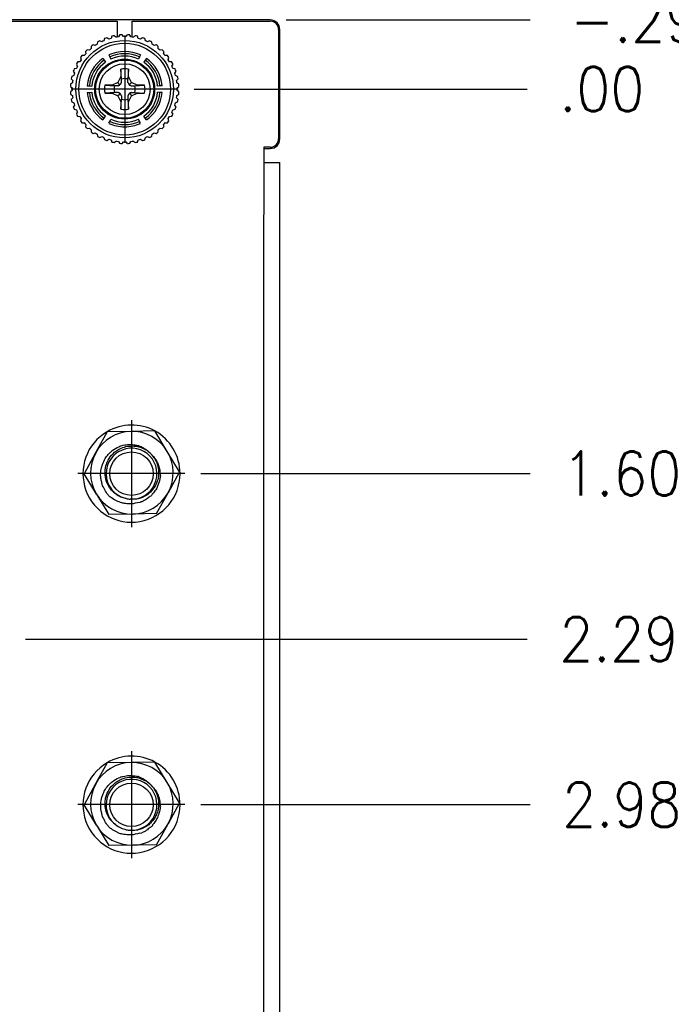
# Model space of a CAD drawing. Header units: millimetres. Extents: x 618 to 1482, y 17 to 575.
# Tile 9 of 90: x 743 to 795, y 373 to 451. Entities that reach past the tile are written whole.
import ezdxf

# ---------------------------------------------------------------- set-up
doc = ezdxf.new("R2010")
doc.units = ezdxf.units.MM
doc.linetypes.add('DOT_CENTER', pattern=[14, 12, -1, 0, -1])
doc.layers.add('1', color=7, linetype='Continuous')
doc.styles.add('CONVERTER_11', font='txt.shx', dxfattribs={"width": 0.9})
doc.dimstyles.new('ME10_DIM_24', dxfattribs={"dimtxt": 4.666667, "dimasz": 0.18, "dimexe": 2.706667, "dimexo": 1.693333, "dimgap": 3.386667, "dimtad": 1, "dimlfac": 0.03937, "dimzin": 4, "dimdsep": 46, "dimtxsty": 'CONVERTER_11', "dimsah": 1, "dimcen": 0.09, "dimclrd": 140, "dimclre": 140, "dimclrt": 4, "dimadec": 0, "dimazin": 0, "dimtfac": 1, "dimtdec": 4, "dimtix": 1, "dimtofl": 0, "dimtmove": 0, "dimatfit": 0, "dimfxl": 1, "dimtolj": 1, "dimtzin": 0, "dimarcsym": 0})
doc.dimstyles.new('ME10_DIM_28', dxfattribs={"dimtxt": 4.666667, "dimasz": 0.18, "dimexe": 2.706667, "dimexo": 1.693333, "dimgap": 3.386667, "dimtad": 1, "dimlfac": 0.03937, "dimzin": 4, "dimdsep": 46, "dimtxsty": 'CONVERTER_11', "dimsah": 1, "dimcen": 0.09, "dimclrd": 140, "dimclre": 140, "dimclrt": 4, "dimadec": 0, "dimazin": 0, "dimtfac": 1, "dimtdec": 4, "dimtix": 1, "dimtofl": 0, "dimtmove": 0, "dimatfit": 0, "dimfxl": 1, "dimtolj": 1, "dimtzin": 0, "dimarcsym": 0})
doc.dimstyles.new('ME10_DIM_29', dxfattribs={"dimtxt": 4.666667, "dimasz": 0.18, "dimexe": 2.706667, "dimexo": 1.693333, "dimgap": 3.386667, "dimtad": 1, "dimlfac": 0.03937, "dimzin": 4, "dimdsep": 46, "dimtxsty": 'CONVERTER_11', "dimsah": 1, "dimcen": 0.09, "dimclrd": 140, "dimclre": 140, "dimclrt": 4, "dimadec": 0, "dimazin": 0, "dimtfac": 1, "dimtdec": 4, "dimtix": 1, "dimtofl": 0, "dimtmove": 0, "dimatfit": 0, "dimfxl": 1, "dimtolj": 1, "dimtzin": 0, "dimarcsym": 0})
doc.dimstyles.new('ME10_DIM_37', dxfattribs={"dimtxt": 4.666667, "dimasz": 0.18, "dimexe": 2.706667, "dimexo": 1.693333, "dimgap": 3.386667, "dimtad": 1, "dimlfac": 0.03937, "dimzin": 4, "dimdsep": 46, "dimtxsty": 'CONVERTER_11', "dimsah": 1, "dimcen": 0.09, "dimclrd": 140, "dimclre": 140, "dimclrt": 4, "dimadec": 0, "dimazin": 0, "dimtfac": 1, "dimtdec": 4, "dimtix": 1, "dimtofl": 0, "dimtmove": 0, "dimatfit": 0, "dimfxl": 1, "dimtolj": 1, "dimtzin": 0, "dimarcsym": 0})
doc.dimstyles.new('ME10_DIM_38', dxfattribs={"dimtxt": 4.666667, "dimasz": 0.18, "dimexe": 2.706667, "dimexo": 1.693333, "dimgap": 3.386667, "dimtad": 1, "dimlfac": 0.03937, "dimzin": 4, "dimdsep": 46, "dimtxsty": 'CONVERTER_11', "dimsah": 1, "dimcen": 0.09, "dimclrd": 140, "dimclre": 140, "dimclrt": 4, "dimadec": 0, "dimazin": 0, "dimtfac": 1, "dimtdec": 4, "dimtix": 1, "dimtofl": 0, "dimtmove": 0, "dimatfit": 0, "dimfxl": 1, "dimtolj": 1, "dimtzin": 0, "dimarcsym": 0})

# ---------------------------------------------------------------- blocks, each defined once
blk = doc.blocks.new('p3__63', base_point=(997.79, 549.22))
at = {"color": 7, "linetype": 'Continuous'}
for p, q in [((1000.21, 557.98), (999, 555.75)), ((1002.74, 558.01), (1000.21, 557.98)), ((1005.27, 558.06), (1002.74, 558.01)), ((1006.57, 555.9), (1005.27, 558.06)), ((1007.87, 553.74), (1006.57, 555.9)), ((999, 555.75), (997.79, 553.54)), ((1007.87, 553.74), (1006.66, 551.53)), ((999.09, 551.38), (997.79, 553.54)), ((999.09, 551.38), (1000.4, 549.22)), ((1005.44, 549.32), (1006.66, 551.53)), ((1002.92, 549.27), (1000.4, 549.22)), ((1005.44, 549.32), (1002.92, 549.27))]:
    blk.add_line(p, q, dxfattribs=at)
for centre, radius, start, end in [((1002.83, 553.64), 4.37, 91.136, 151.136), ((1002.83, 553.64), 4.37, 31.136, 91.136), ((1002.83, 553.64), 4.37, 331.136, 31.136), ((1002.83, 553.64), 4.37, 151.136, 211.136), ((1002.83, 553.64), 4.37, 211.136, 271.136), ((1002.79, 553.54), 2.69, 258.0879, 267.117), ((1002.83, 553.64), 4.37, 271.136, 331.136)]:
    blk.add_arc(centre, radius, start, end, dxfattribs=at)
for points, knots in [([(999.52, 553.29), (999.53, 553.54), (999.55, 553.95), (999.72, 554.58), (999.97, 555.11), (1000.28, 555.53), (1000.52, 555.77), (1000.66, 555.9), (1000.73, 555.95), (1000.76, 555.98)], [0, 0, 0, 0, 0.738238, 1.244442, 1.932975, 2.470654, 2.820947, 2.944095, 3.064311, 3.064311, 3.064311, 3.064311]), ([(1002.23, 550.91), (1001.98, 550.97), (1001.57, 551.07), (1001.01, 551.44), (1000.57, 551.88), (1000.25, 552.43), (1000.02, 553.07), (999.97, 553.72), (1000.09, 554.47), (1000.39, 555.17), (1000.89, 555.74), (1001.45, 556.13), (1002.04, 556.39), (1002.6, 556.47), (1003.11, 556.47), (1003.62, 556.4), (1003.99, 556.22), (1004.2, 556.12)], [0, 0, 0, 0, 0.777312, 1.24139, 1.99462, 2.636026, 3.139589, 4.025596, 4.542657, 5.399246, 6.274483, 6.778604, 7.457451, 8.1712, 8.465301, 8.987338, 9.687706, 9.687706, 9.687706, 9.687706]), ([(1000.76, 555.98), (1000.98, 556.13), (1001.34, 556.37), (1001.96, 556.57), (1002.49, 556.65), (1002.96, 556.61), (1003.24, 556.58), (1003.37, 556.53), (1003.41, 556.51), (1003.43, 556.5)], [0, 0, 0, 0, 0.809087, 1.292423, 1.924931, 2.409369, 2.705629, 2.765772, 2.825916, 2.825916, 2.825916, 2.825916]), ([(1003.52, 556.52), (1003.61, 556.48), (1003.83, 556.39), (1004.2, 556.2), (1004.55, 555.94), (1004.76, 555.72), (1004.83, 555.64)], [0, 0, 0, 0, 0.312368, 0.698454, 1.255718, 1.600142, 1.600142, 1.600142, 1.600142]), ([(1004.83, 555.64), (1004.74, 555.72), (1004.6, 555.86), (1004.41, 555.99), (1004.29, 556.07), (1004.23, 556.1), (1004.2, 556.12)], [0, 0, 0, 0, 0.3693726, 0.5974413, 0.7001581, 0.799798, 0.799798, 0.799798, 0.799798]), ([(1005.3, 555.03), (1005.36, 554.91), (1005.48, 554.67), (1005.62, 554.2), (1005.69, 553.59), (1005.6, 552.95), (1005.35, 552.29), (1004.99, 551.76), (1004.43, 551.26), (1003.86, 550.97), (1003.21, 550.81), (1002.84, 550.84), (1002.65, 550.85)], [0, 0, 0, 0, 0.381224, 0.815271, 1.481726, 2.209474, 2.720368, 3.593511, 4.091406, 4.960172, 5.492272, 6.062986, 6.062986, 6.062986, 6.062986]), ([(1005.3, 555.03), (1005.23, 555.13), (1005.11, 555.34), (1004.95, 555.51), (1004.88, 555.59)], [0, 0, 0, 0, 0.3743172, 0.7036325, 0.7036325, 0.7036325, 0.7036325]), ([(1004.88, 555.59), (1004.96, 555.51), (1005.17, 555.3), (1005.43, 554.94), (1005.63, 554.5), (1005.75, 554.11), (1005.81, 553.75), (1005.81, 553.53), (1005.82, 553.43)], [0, 0, 0, 0, 0.34354, 0.895865, 1.317797, 1.784951, 2.105484, 2.427454, 2.427454, 2.427454, 2.427454]), ([(999.64, 552.66), (999.62, 552.72), (999.59, 552.84), (999.56, 553.01), (999.55, 553.16), (999.53, 553.25), (999.52, 553.29)], [0, 0, 0, 0, 0.1973631, 0.3680023, 0.5101732, 0.6429628, 0.6429628, 0.6429628, 0.6429628]), ([(1005.85, 553.34), (1005.83, 553.23), (1005.79, 553.01), (1005.75, 552.79), (1005.73, 552.68)], [0, 0, 0, 0, 0.3311153, 0.6707771, 0.6707771, 0.6707771, 0.6707771]), ([(999.76, 552.18), (999.74, 552.26), (999.69, 552.42), (999.65, 552.58), (999.64, 552.66)], [0, 0, 0, 0, 0.2504644, 0.4911829, 0.4911829, 0.4911829, 0.4911829]), ([(1000.37, 551.23), (1000.29, 551.33), (1000.07, 551.6), (999.91, 551.92), (999.82, 552.11)], [0, 0, 0, 0, 0.386284, 1.039522, 1.039522, 1.039522, 1.039522]), ([(1005.67, 552.61), (1005.59, 552.34), (1005.44, 551.9), (1005.13, 551.56), (1005.01, 551.42)], [0, 0, 0, 0, 0.829307, 1.378452, 1.378452, 1.378452, 1.378452]), ([(1003.67, 550.51), (1003.35, 550.44), (1002.85, 550.31), (1002.2, 550.36), (1001.69, 550.47), (1001.18, 550.66), (1000.72, 550.93), (1000.46, 551.15), (1000.37, 551.23)], [0, 0, 0, 0, 0.971697, 1.537565, 1.940346, 2.526493, 3.153426, 3.537288, 3.537288, 3.537288, 3.537288]), ([(1005.01, 551.42), (1005, 551.41), (1005, 551.39), (1004.97, 551.26), (1004.69, 551.11), (1004.37, 550.8), (1004.06, 550.65), (1003.89, 550.56)], [0, 0, 0, 0, 0.029265, 0.058529, 0.400856, 0.867843, 1.4334, 1.4334, 1.4334, 1.4334]), ([(1003.89, 550.56), (1003.85, 550.56), (1003.77, 550.55), (1003.7, 550.52), (1003.67, 550.51)], [0, 0, 0, 0, 0.1210742, 0.2232745, 0.2232745, 0.2232745, 0.2232745])]:
    blk.add_open_spline(points, degree=3, knots=knots, dxfattribs=at)
for points in [[(1003.43, 556.5), (1003.44, 556.51), (1003.47, 556.51), (1003.5, 556.52), (1003.52, 556.52)], [(1004.83, 555.64), (1004.84, 555.63), (1004.86, 555.62), (1004.87, 555.6), (1004.88, 555.59)], [(1005.82, 553.43), (1005.82, 553.41), (1005.83, 553.38), (1005.84, 553.36), (1005.85, 553.34)], [(999.82, 552.11), (999.81, 552.12), (999.79, 552.15), (999.77, 552.17), (999.76, 552.18)], [(1005.73, 552.68), (1005.72, 552.67), (1005.7, 552.65), (1005.68, 552.62), (1005.67, 552.61)]]:
    blk.add_open_spline(points, degree=3, dxfattribs=at)
blk = doc.blocks.new('p7__65', base_point=(997.79, 514.22))
at = {"color": 7, "linetype": 'Continuous'}
for p, q in [((1000.21, 522.98), (999, 520.75)), ((1002.74, 523.01), (1000.21, 522.98)), ((1005.27, 523.06), (1002.74, 523.01)), ((1006.57, 520.9), (1005.27, 523.06)), ((999, 520.75), (997.79, 518.54)), ((1007.87, 518.74), (1006.57, 520.9)), ((999.09, 516.38), (997.79, 518.54)), ((1007.87, 518.74), (1006.66, 516.53)), ((999.09, 516.38), (1000.4, 514.22)), ((1005.44, 514.32), (1006.66, 516.53)), ((1003.67, 515.55), (1003.89, 515.56)), ((1002.92, 514.27), (1000.4, 514.22)), ((1005.44, 514.32), (1002.92, 514.27))]:
    blk.add_line(p, q, dxfattribs=at)
for centre, radius, start, end in [((1002.83, 518.64), 4.37, 91.136, 151.136), ((1002.83, 518.64), 4.37, 31.136, 91.136), ((1002.83, 518.64), 4.37, 151.136, 211.136), ((1002.83, 518.64), 4.37, 331.136, 31.136), ((1002.83, 518.64), 4.37, 211.136, 271.136), ((1002.79, 518.54), 2.69, 231.8314, 258.0879), ((1002.83, 518.64), 4.37, 271.136, 331.136), ((1002.79, 518.54), 2.69, 258.0879, 267.117)]:
    blk.add_arc(centre, radius, start, end, dxfattribs=at)
for points, knots in [([(1001.13, 516.42), (1000.93, 516.58), (1000.57, 516.88), (1000.21, 517.5), (1000.01, 518.16), (999.98, 518.8), (1000.09, 519.47), (1000.39, 520.17), (1000.89, 520.74), (1001.42, 521.11), (1002, 521.38), (1002.74, 521.51), (1003.53, 521.43), (1003.99, 521.21), (1004.2, 521.12)], [0, 0, 0, 0, 0.749895, 1.389613, 2.134101, 2.779887, 3.296947, 4.153536, 5.028774, 5.532895, 6.102025, 6.925136, 7.745118, 8.436041, 8.436041, 8.436041, 8.436041]), ([(1000.76, 520.98), (1000.98, 521.13), (1001.34, 521.37), (1001.96, 521.57), (1002.49, 521.65), (1002.96, 521.61), (1003.24, 521.58), (1003.37, 521.53), (1003.41, 521.51), (1003.43, 521.5)], [0, 0, 0, 0, 0.810686, 1.292366, 1.924875, 2.409312, 2.705573, 2.765716, 2.82586, 2.82586, 2.82586, 2.82586]), ([(1003.52, 521.52), (1003.61, 521.48), (1003.83, 521.39), (1004.2, 521.2), (1004.54, 520.94), (1004.75, 520.72), (1004.83, 520.64)], [0, 0, 0, 0, 0.312368, 0.698454, 1.241486, 1.599741, 1.599741, 1.599741, 1.599741]), ([(999.64, 517.66), (999.62, 517.72), (999.59, 517.84), (999.53, 518.22), (999.52, 518.78), (999.66, 519.4), (999.87, 519.91), (1000.14, 520.36), (1000.43, 520.7), (1000.66, 520.9), (1000.73, 520.95), (1000.76, 520.98)], [0, 0, 0, 0, 0.203087, 0.367978, 1.144152, 1.883607, 2.248699, 2.785565, 3.460139, 3.586073, 3.703504, 3.703504, 3.703504, 3.703504]), ([(1004.88, 520.59), (1005.03, 520.41), (1005.35, 520.02), (1005.63, 519.26), (1005.69, 518.52), (1005.58, 517.89), (1005.35, 517.29), (1004.99, 516.76), (1004.43, 516.26), (1003.83, 515.96), (1003.18, 515.8), (1002.81, 515.83), (1002.65, 515.85)], [0, 0, 0, 0, 0.709803, 1.515422, 2.368111, 2.90912, 3.420014, 4.293157, 4.791052, 5.659817, 6.285955, 6.763417, 6.763417, 6.763417, 6.763417]), ([(1004.41, 520.99), (1004.37, 521.01), (1004.3, 521.06), (1004.23, 521.1), (1004.2, 521.12)], [0, 0, 0, 0, 0.1445733, 0.2501844, 0.2501844, 0.2501844, 0.2501844]), ([(1004.83, 520.64), (1004.77, 520.7), (1004.64, 520.83), (1004.49, 520.93), (1004.41, 520.99)], [0, 0, 0, 0, 0.270954, 0.5496873, 0.5496873, 0.5496873, 0.5496873]), ([(1004.88, 520.59), (1004.96, 520.51), (1005.17, 520.3), (1005.44, 519.91), (1005.64, 519.47), (1005.76, 519.08), (1005.81, 518.74), (1005.81, 518.53), (1005.82, 518.43)], [0, 0, 0, 0, 0.34354, 0.895865, 1.409068, 1.784893, 2.122774, 2.427394, 2.427394, 2.427394, 2.427394]), ([(999.76, 517.18), (999.73, 517.27), (999.69, 517.42), (999.65, 517.58), (999.64, 517.66)], [0, 0, 0, 0, 0.2591461, 0.4912061, 0.4912061, 0.4912061, 0.4912061]), ([(1005.67, 517.61), (1005.62, 517.43), (1005.49, 516.98), (1005.18, 516.63), (1005.01, 516.42)], [0, 0, 0, 0, 0.56635, 1.378171, 1.378171, 1.378171, 1.378171]), ([(1005.85, 518.34), (1005.83, 518.21), (1005.79, 517.99), (1005.75, 517.77), (1005.73, 517.68)], [0, 0, 0, 0, 0.3924427, 0.6707855, 0.6707855, 0.6707855, 0.6707855]), ([(1000.37, 516.23), (1000.29, 516.33), (1000.07, 516.6), (999.91, 516.92), (999.82, 517.11)], [0, 0, 0, 0, 0.386284, 1.039522, 1.039522, 1.039522, 1.039522]), ([(1005.01, 516.42), (1005, 516.41), (1005, 516.39), (1004.98, 516.26), (1004.69, 516.11), (1004.37, 515.8), (1004.06, 515.65), (1003.89, 515.56)], [0, 0, 0, 0, 0.027234, 0.054468, 0.400169, 0.868386, 1.434112, 1.434112, 1.434112, 1.434112]), ([(1001.43, 515.54), (1001.4, 515.56), (1001.33, 515.62), (1001.05, 515.73), (1000.72, 515.93), (1000.46, 516.15), (1000.37, 516.23)], [0, 0, 0, 0, 0.130841, 0.26448, 0.891414, 1.275275, 1.275275, 1.275275, 1.275275]), ([(1003.67, 515.55), (1003.35, 515.46), (1002.85, 515.32), (1002.23, 515.36), (1001.81, 515.44), (1001.57, 515.5), (1001.43, 515.54)], [0, 0, 0, 0, 0.976882, 1.54239, 1.846799, 2.275287, 2.275287, 2.275287, 2.275287])]:
    blk.add_open_spline(points, degree=3, knots=knots, dxfattribs=at)
for points in [[(1003.52, 521.52), (1003.5, 521.52), (1003.47, 521.51), (1003.44, 521.51), (1003.43, 521.5)], [(1004.83, 520.64), (1004.84, 520.63), (1004.86, 520.62), (1004.87, 520.6), (1004.88, 520.59)], [(1005.85, 518.34), (1005.84, 518.36), (1005.83, 518.38), (1005.82, 518.41), (1005.82, 518.43)], [(1005.67, 517.61), (1005.68, 517.62), (1005.7, 517.65), (1005.72, 517.67), (1005.73, 517.68)], [(999.76, 517.18), (999.77, 517.17), (999.79, 517.15), (999.81, 517.12), (999.82, 517.11)]]:
    blk.add_open_spline(points, degree=3, dxfattribs=at)
blk = doc.blocks.new('FACEPLATE_BEE7S_C-B7-721M_REV_0_PRT__70', base_point=(956.91, 250.58))
at = {"color": 7, "linetype": 'Continuous'}
for p, q in [((1017.47, 601.5), (989, 601.5)), ((989, 601.38), (1001.28, 601.38)), ((1001.28, 601.38), (1001.28, 599.7)), ((1002.86, 599.7), (1002.86, 601.38)), ((1002.86, 601.38), (1017.47, 601.38)), ((1018.34, 600.5), (1018.34, 588.92)), ((1018.47, 588.92), (1018.47, 600.5)), ((1017.47, 588.04), (1016.77, 588.04)), ((1016.77, 588.04), (1016.77, 587.91)), ((1016.77, 587.91), (1017.47, 587.91)), ((1016.77, 587.91), (1016.77, 586.42)), ((1016.77, 586.42), (1016.75, 575.42)), ((1016.77, 586.42), (1018.47, 586.42)), ((1018.47, 265.66), (1018.47, 586.42)), ((1016.75, 575.42), (1016.75, 276.66)), ((1003.67, 515.55), (1003.89, 515.56))]:
    blk.add_line(p, q, dxfattribs=at)
for centre in [(1002.79, 553.54), (1002.79, 518.54)]:
    blk.add_circle(centre, 2.3, dxfattribs=at)
for centre, radius, start, end in [((1017.47, 600.5), 1, 0, 90), ((1017.47, 600.5), 0.873, 0, 90), ((1017.47, 588.92), 0.873, 270, 360), ((1017.47, 588.92), 1, 270, 0), ((1002.79, 553.54), 5.13, 120.1784, 0), ((1002.81, 553.54), 5.14, 61.4443, 120.3641), ((1002.78, 553.56), 5.14, 359.8228, 61.082), ((1002.79, 553.54), 2.69, 267.117, 180), ((1002.79, 553.54), 2.69, 180, 258.0879), ((1002.79, 553.54), 2.69, 258.0879, 267.117), ((1002.81, 518.54), 5.14, 61.4443, 120.3641), ((1002.79, 518.54), 5.13, 120.1784, 0), ((1002.78, 518.56), 5.14, 359.8228, 61.082), ((1002.79, 518.54), 2.69, 267.117, 180), ((1002.79, 518.54), 2.69, 180, 231.8314), ((1002.79, 518.54), 2.69, 231.8314, 258.0879), ((1002.79, 518.54), 2.69, 258.0879, 267.117)]:
    blk.add_arc(centre, radius, start, end, dxfattribs=at)
for points in [[(1003.43, 556.5), (1003.44, 556.51), (1003.47, 556.51), (1003.5, 556.52), (1003.52, 556.52)], [(1005.82, 553.43), (1005.82, 553.41), (1005.83, 553.38), (1005.84, 553.36), (1005.85, 553.34)], [(999.82, 552.11), (999.81, 552.12), (999.79, 552.15), (999.77, 552.17), (999.76, 552.18)], [(1005.73, 552.68), (1005.72, 552.67), (1005.7, 552.65), (1005.68, 552.62), (1005.67, 552.61)], [(1003.52, 521.52), (1003.5, 521.52), (1003.47, 521.51), (1003.44, 521.51), (1003.43, 521.5)], [(1005.85, 518.34), (1005.84, 518.36), (1005.83, 518.38), (1005.82, 518.41), (1005.82, 518.43)], [(1005.67, 517.61), (1005.68, 517.62), (1005.7, 517.65), (1005.72, 517.67), (1005.73, 517.68)], [(999.76, 517.18), (999.77, 517.17), (999.79, 517.15), (999.81, 517.12), (999.82, 517.11)]]:
    blk.add_open_spline(points, degree=3, dxfattribs=at)
blk.add_open_spline([(1003.89, 550.56), (1003.85, 550.56), (1003.77, 550.55), (1003.7, 550.52), (1003.67, 550.51)], degree=3, knots=[0, 0, 0, 0, 0.1210742, 0.2232745, 0.2232745, 0.2232745, 0.2232745], dxfattribs=at)
at = {"layer": '1', "color": 30, "linetype": 'DOT_CENTER'}
for p, q in [((1002.78, 559.21), (1002.78, 547.9)), ((1008.43, 553.56), (997.13, 553.56)), ((1002.78, 524.21), (1002.78, 512.9)), ((1008.43, 518.56), (997.13, 518.56))]:
    blk.add_line(p, q, dxfattribs=at)
blk = doc.blocks.new('SOUTHCO_47-99-944-1F1_body__71', base_point=(996.33, 588.45))
at = {"color": 7, "linetype": 'Continuous'}
for p, q in [((999.94, 599.53), (999.88, 599.3)), ((1000.38, 599.49), (1000.18, 599.62)), ((1000.72, 599.78), (1000.63, 599.56)), ((1001.15, 599.68), (1000.97, 599.83)), ((1001.53, 599.91), (1001.4, 599.71)), ((1001.94, 599.75), (1001.79, 599.93)), ((1002.35, 599.93), (1002.2, 599.75)), ((1002.73, 599.71), (1002.61, 599.91)), ((1003.16, 599.83), (1002.99, 599.68)), ((1003.51, 599.56), (1003.42, 599.78)), ((1003.96, 599.62), (1003.76, 599.49)), ((1004.26, 599.3), (1004.2, 599.53)), ((998.52, 598.71), (998.52, 598.48)), ((998.96, 598.8), (998.73, 598.87)), ((999.2, 599.17), (999.17, 598.94)), ((999.64, 599.2), (999.43, 599.3)), ((1004.71, 599.3), (1004.5, 599.2)), ((1004.97, 598.94), (1004.94, 599.17)), ((1005.41, 598.87), (1005.18, 598.8)), ((1005.61, 598.48), (1005.62, 598.71)), ((997.39, 597.53), (997.46, 597.3)), ((997.78, 597.74), (997.55, 597.74)), ((997.91, 598.16), (997.95, 597.93)), ((998.33, 598.31), (998.1, 598.35)), ((1000.4, 597.8), (1000.5, 597.6)), ((1000.5, 597.6), (1000.6, 597.37)), ((1003.64, 597.6), (1003.53, 597.37)), ((1003.73, 597.8), (1003.64, 597.6)), ((1006.04, 598.35), (1005.81, 598.31)), ((1006.19, 597.93), (1006.23, 598.16)), ((1006.59, 597.74), (1006.36, 597.74)), ((1006.68, 597.3), (1006.75, 597.53)), ((996.96, 596.83), (997.06, 596.62)), ((997.32, 597.09), (997.09, 597.06)), ((999.77, 597.44), (999.91, 597.25)), ((999.91, 597.25), (1000.05, 597.05)), ((1004.23, 597.25), (1004.09, 597.05)), ((1004.36, 597.44), (1004.23, 597.25)), ((1007.05, 597.06), (1006.82, 597.09)), ((1007.07, 596.62), (1007.18, 596.83)), ((996.7, 595.63), (996.48, 595.54)), ((996.64, 596.08), (996.77, 595.88)), ((996.96, 596.38), (996.73, 596.32)), ((1001.65, 595.52), (1001.36, 594.9)), ((1001.66, 596.3), (1001.65, 595.52)), ((1001.72, 595.26), (1001.65, 595.52)), ((1001.72, 595.26), (1001.66, 596.3)), ((1002.48, 596.3), (1002.42, 595.25)), ((1002.42, 595.25), (1002.49, 595.52)), ((1002.49, 595.52), (1002.48, 596.3)), ((1002.78, 594.9), (1002.49, 595.52)), ((1007.41, 596.32), (1007.18, 596.38)), ((1007.37, 595.88), (1007.5, 596.08)), ((1007.66, 595.54), (1007.44, 595.63)), ((996.33, 594.47), (996.51, 594.32)), ((996.55, 594.85), (996.34, 594.73)), ((996.42, 595.29), (996.58, 595.11)), ((998.11, 594.55), (998.34, 594.53)), ((998.34, 594.53), (998.58, 594.51)), ((1000.74, 594.61), (999.96, 594.6)), ((999.96, 594.6), (1001, 594.54)), ((1001.36, 594.9), (1000.74, 594.61)), ((1001, 594.54), (1000.74, 594.61)), ((1001.36, 594.54), (1001, 594.54)), ((1001.57, 594.63), (1001.36, 594.9)), ((1002.07, 595.31), (1001.72, 595.26)), ((1001.72, 594.9), (1001.72, 595.26)), ((1002.42, 594.9), (1002.42, 595.25)), ((1002.53, 594.65), (1002.78, 594.9)), ((1003.4, 594.61), (1002.78, 594.9)), ((1002.78, 594.54), (1003.14, 594.54)), ((1003.14, 594.54), (1003.4, 594.61)), ((1003.14, 594.54), (1004.18, 594.6)), ((1004.18, 594.6), (1003.4, 594.61)), ((1005.8, 594.53), (1005.55, 594.51)), ((1006.03, 594.55), (1005.8, 594.53)), ((1007.56, 595.11), (1007.71, 595.29)), ((1007.79, 594.73), (1007.59, 594.85)), ((1007.63, 594.32), (1007.81, 594.47)), ((996.51, 594.06), (996.33, 593.91)), ((996.34, 593.65), (996.55, 593.53)), ((998.11, 593.83), (998.34, 593.85)), ((998.34, 593.85), (998.58, 593.87)), ((1001, 593.84), (999.96, 593.78)), ((999.96, 593.78), (1000.74, 593.77)), ((1001, 593.84), (1000.74, 593.77)), ((1000.74, 593.77), (1001.36, 593.48)), ((1001.36, 593.84), (1001, 593.84)), ((1001.63, 593.69), (1001.36, 593.48)), ((1001.36, 593.48), (1001.65, 592.86)), ((1001.72, 593.48), (1001.72, 593.13)), ((1002.42, 593.48), (1002.42, 593.13)), ((1002.49, 592.86), (1002.78, 593.48)), ((1002.57, 593.75), (1002.78, 593.48)), ((1002.78, 593.84), (1003.13, 593.84)), ((1002.78, 593.48), (1003.4, 593.77)), ((1003.13, 593.84), (1004.18, 593.78)), ((1003.13, 593.84), (1003.4, 593.77)), ((1003.4, 593.77), (1004.18, 593.78)), ((1005.8, 593.85), (1005.55, 593.87)), ((1006.03, 593.83), (1005.8, 593.85)), ((1007.59, 593.53), (1007.79, 593.65)), ((1007.81, 593.91), (1007.63, 594.06)), ((996.58, 593.27), (996.42, 593.09)), ((996.48, 592.84), (996.7, 592.75)), ((996.77, 592.5), (996.64, 592.3)), ((1001.72, 593.13), (1001.65, 592.86)), ((1001.65, 592.86), (1001.66, 592.08)), ((1001.66, 592.08), (1001.72, 593.13)), ((1001.72, 593.13), (1002.07, 593.07)), ((1002.07, 593.07), (1002.42, 593.13)), ((1002.42, 593.13), (1002.48, 592.08)), ((1002.42, 593.13), (1002.49, 592.86)), ((1002.48, 592.08), (1002.49, 592.86)), ((1007.5, 592.3), (1007.37, 592.5)), ((1007.44, 592.75), (1007.66, 592.84)), ((1007.71, 593.09), (1007.56, 593.27)), ((996.73, 592.06), (996.96, 592)), ((997.06, 591.76), (996.96, 591.55)), ((997.09, 591.32), (997.32, 591.29)), ((999.91, 591.13), (1000.05, 591.33)), ((1004.23, 591.13), (1004.09, 591.33)), ((1006.82, 591.29), (1007.05, 591.32)), ((1007.18, 591.55), (1007.07, 591.76)), ((1007.18, 592), (1007.41, 592.06)), ((997.46, 591.08), (997.39, 590.85)), ((997.55, 590.64), (997.78, 590.64)), ((997.95, 590.45), (997.91, 590.22)), ((999.77, 590.94), (999.91, 591.13)), ((1000.4, 590.58), (1000.5, 590.78)), ((1000.5, 590.78), (1000.6, 591.01)), ((1003.64, 590.78), (1003.53, 591.01)), ((1003.73, 590.58), (1003.64, 590.78)), ((1004.36, 590.94), (1004.23, 591.13)), ((1006.23, 590.22), (1006.19, 590.45)), ((1006.36, 590.64), (1006.59, 590.64)), ((1006.75, 590.85), (1006.68, 591.08)), ((998.1, 590.03), (998.33, 590.07)), ((998.52, 589.9), (998.52, 589.67)), ((998.73, 589.51), (998.96, 589.58)), ((999.17, 589.44), (999.2, 589.21)), ((999.43, 589.08), (999.64, 589.18)), ((1004.5, 589.18), (1004.71, 589.08)), ((1004.94, 589.21), (1004.97, 589.44)), ((1005.18, 589.58), (1005.41, 589.51)), ((1005.62, 589.67), (1005.61, 589.9)), ((1005.81, 590.07), (1006.04, 590.03)), ((999.88, 589.08), (999.94, 588.85)), ((1000.18, 588.76), (1000.38, 588.89)), ((1000.63, 588.82), (1000.72, 588.6)), ((1000.97, 588.55), (1001.15, 588.7)), ((1001.4, 588.67), (1001.53, 588.47)), ((1001.79, 588.45), (1001.94, 588.63)), ((1002.2, 588.63), (1002.35, 588.45)), ((1002.61, 588.47), (1002.73, 588.67)), ((1002.99, 588.7), (1003.16, 588.55)), ((1003.42, 588.6), (1003.51, 588.82)), ((1003.76, 588.89), (1003.96, 588.76)), ((1004.2, 588.85), (1004.26, 589.08))]:
    blk.add_line(p, q, dxfattribs=at)
at = {"color": 124, "linetype": 'Continuous'}
for radius in [5.15, 2.69]:
    blk.add_circle((1002.07, 594.19), radius, dxfattribs=at)
at = {"color": 7, "linetype": 'Continuous'}
for radius in [4.85, 3.17, 3.08]:
    blk.add_circle((1002.07, 594.19), radius, dxfattribs=at)
for centre, radius, start, end in [((1002.07, 594.19), 5.75, 109.1613, 111.7478), ((1002.07, 594.19), 5.56, 105.0467, 107.6806), ((1002.07, 594.19), 5.75, 100.9795, 103.5659), ((1002.07, 594.19), 5.56, 96.8649, 99.4987), ((1002.07, 594.19), 5.75, 92.7977, 95.3841), ((1002.07, 594.19), 5.56, 88.6831, 91.3169), ((1002.07, 594.19), 5.75, 84.6159, 87.2023), ((1002.07, 594.19), 5.56, 80.5013, 83.1351), ((1002.07, 594.19), 5.75, 76.4341, 79.0205), ((1002.07, 594.19), 5.56, 72.3194, 74.9533), ((1002.07, 594.19), 5.75, 68.2522, 70.8387), ((1002.07, 594.19), 5.75, 125.525, 128.1114), ((1002.07, 594.19), 5.56, 121.4103, 124.0442), ((1002.07, 594.19), 5.75, 117.3431, 119.9296), ((1002.07, 594.19), 5.56, 113.2285, 115.8624), ((1002.07, 594.19), 5.56, 64.1376, 66.7715), ((1002.07, 594.19), 5.75, 60.0704, 62.6569), ((1002.07, 594.19), 5.56, 55.9558, 58.5897), ((1002.07, 594.19), 5.75, 51.8886, 54.475), ((1002.07, 594.19), 5.75, 141.8886, 144.475), ((1002.07, 594.19), 5.56, 137.774, 140.4078), ((1002.07, 594.19), 5.75, 133.7068, 136.2932), ((1002.07, 594.19), 5.56, 129.5922, 132.226), ((1002.07, 594.19), 3.98, 65.25, 114.75), ((1002.07, 594.19), 3.75, 65.25, 114.75), ((1002.07, 594.19), 3.5, 65.25, 114.75), ((1002.07, 594.19), 5.56, 47.774, 50.4078), ((1002.07, 594.19), 5.75, 43.7068, 46.2932), ((1002.07, 594.19), 5.56, 39.5922, 42.226), ((1002.07, 594.19), 5.75, 35.525, 38.1114), ((1002.07, 594.19), 5.75, 150.0704, 152.6569), ((1002.07, 594.19), 5.56, 154.1376, 156.7715), ((1002.07, 594.19), 5.56, 145.9558, 148.5897), ((1002.07, 594.19), 3.98, 125.25, 174.75), ((1002.07, 594.19), 3.75, 125.25, 174.75), ((1002.07, 594.19), 3.5, 125.25, 174.75), ((1002.07, 594.19), 3.5, 5.25, 54.75), ((1002.07, 594.19), 3.75, 5.25, 54.75), ((1002.07, 594.19), 3.98, 5.25, 54.75), ((1002.07, 594.19), 5.56, 31.4103, 34.0442), ((1002.07, 594.19), 5.75, 27.3431, 29.9296), ((1002.07, 594.19), 5.56, 23.2285, 25.8624), ((1002.07, 594.19), 5.75, 166.4341, 169.0205), ((1002.07, 594.19), 5.75, 158.2522, 160.8387), ((1002.07, 594.19), 5.56, 162.3194, 164.9533), ((1002.07, 594.19), 2.15, 79.0889, 100.9111), ((1002.07, 594.19), 5.56, 15.0467, 17.6806), ((1002.07, 594.19), 5.75, 19.1613, 21.7478), ((1002.07, 594.19), 5.75, 10.9795, 13.5659), ((1002.07, 594.19), 5.75, 174.6159, 177.2023), ((1002.07, 594.19), 5.56, 170.5013, 173.1351), ((1002.07, 594.19), 2.15, 169.0889, 190.9111), ((1002.07, 594.18), 1.12, 161.4817, 197.8465), ((1002.06, 594.19), 1.12, 71.5015, 89.7433), ((1002.07, 594.2), 1.12, 341.4892, 17.8504), ((1002.07, 594.19), 2.15, 349.0889, 10.9111), ((1002.07, 594.19), 5.56, 6.8649, 9.4987), ((1002.07, 594.19), 5.75, 2.7977, 5.3841), ((1002.07, 594.19), 5.75, 182.7977, 185.3841), ((1002.07, 594.19), 5.56, 178.6831, 181.3169), ((1002.07, 594.19), 5.56, 186.8649, 189.4987), ((1002.07, 594.19), 3.98, 185.25, 234.75), ((1002.07, 594.19), 3.75, 185.25, 234.75), ((1002.07, 594.19), 3.5, 185.25, 234.75), ((1002.07, 594.19), 3.5, 305.25, 354.75), ((1002.07, 594.19), 3.75, 305.25, 354.75), ((1002.07, 594.19), 3.98, 305.25, 354.75), ((1002.07, 594.19), 5.56, 350.5013, 353.1351), ((1002.07, 594.19), 5.56, 358.6831, 1.3169), ((1002.07, 594.19), 5.75, 354.6159, 357.2023), ((1002.07, 594.19), 5.75, 190.9795, 193.5659), ((1002.07, 594.19), 5.75, 199.1613, 201.7478), ((1002.07, 594.19), 5.56, 195.0467, 197.6806), ((1002.07, 594.19), 5.56, 342.3194, 344.9533), ((1002.07, 594.19), 5.75, 338.2522, 340.8387), ((1002.07, 594.19), 5.75, 346.4341, 349.0205), ((1002.07, 594.19), 5.56, 203.2285, 205.8624), ((1002.07, 594.19), 5.75, 207.3431, 209.9296), ((1002.07, 594.19), 5.56, 211.4103, 214.0442), ((1002.07, 594.19), 2.15, 259.1076, 280.9296), ((1002.07, 594.19), 5.56, 325.9558, 328.5897), ((1002.07, 594.19), 5.75, 330.0704, 332.6569), ((1002.07, 594.19), 5.56, 334.1376, 336.7715), ((1002.07, 594.19), 5.75, 215.525, 218.1114), ((1002.07, 594.19), 5.56, 219.5922, 222.226), ((1002.07, 594.19), 5.75, 223.7068, 226.2932), ((1002.07, 594.19), 3.98, 245.25, 270), ((1002.07, 594.19), 3.75, 245.25, 294.75), ((1002.07, 594.19), 3.5, 245.25, 294.75), ((1002.07, 594.19), 3.98, 270, 294.75), ((1002.07, 594.19), 5.75, 313.7068, 316.2932), ((1002.07, 594.19), 5.56, 317.774, 320.4078), ((1002.07, 594.19), 5.75, 321.8886, 324.475), ((1002.07, 594.19), 5.56, 227.774, 230.4078), ((1002.07, 594.19), 5.75, 231.8886, 234.475), ((1002.07, 594.19), 5.56, 235.9558, 238.5897), ((1002.07, 594.19), 5.75, 240.0704, 242.6569), ((1002.07, 594.19), 5.56, 244.1376, 246.7715), ((1002.07, 594.19), 5.56, 293.2285, 295.8624), ((1002.07, 594.19), 5.75, 297.3431, 299.9296), ((1002.07, 594.19), 5.56, 301.4103, 304.0442), ((1002.07, 594.19), 5.75, 305.525, 308.1114), ((1002.07, 594.19), 5.56, 309.5922, 312.226), ((1002.07, 594.19), 5.75, 248.2522, 250.8387), ((1002.07, 594.19), 5.56, 252.3194, 254.9533), ((1002.07, 594.19), 5.75, 256.4341, 259.0205), ((1002.07, 594.19), 5.56, 260.5013, 263.1351), ((1002.07, 594.19), 5.75, 264.6159, 267.2023), ((1002.07, 594.19), 5.56, 268.6831, 271.3169), ((1002.07, 594.19), 5.75, 272.7977, 275.3841), ((1002.07, 594.19), 5.56, 276.8649, 279.4987), ((1002.07, 594.19), 5.75, 280.9795, 283.5659), ((1002.07, 594.19), 5.56, 285.0467, 287.6806), ((1002.07, 594.19), 5.75, 289.1613, 291.7478)]:
    blk.add_arc(centre, radius, start, end, dxfattribs=at)
for points, knots in [([(1001.36, 594.54), (1001.38, 594.55), (1001.4, 594.56), (1001.47, 594.58), (1001.52, 594.61), (1001.56, 594.62), (1001.57, 594.63)], [0, 0, 0, 0, 0.065505, 0.0944353, 0.1992704, 0.2343317, 0.2343317, 0.2343317, 0.2343317]), ([(1001.57, 594.63), (1001.6, 594.65), (1001.64, 594.7), (1001.67, 594.77), (1001.69, 594.83), (1001.71, 594.88), (1001.72, 594.9)], [0, 0, 0, 0, 0.1008357, 0.1774658, 0.2279334, 0.3148923, 0.3148923, 0.3148923, 0.3148923]), ([(1002.42, 594.9), (1002.43, 594.88), (1002.44, 594.85), (1002.47, 594.79), (1002.49, 594.72), (1002.52, 594.66), (1002.53, 594.65)], [0, 0, 0, 0, 0.0654349, 0.094367, 0.2215794, 0.2790238, 0.2790238, 0.2790238, 0.2790238]), ([(1002.53, 594.65), (1002.54, 594.64), (1002.58, 594.62), (1002.64, 594.6), (1002.71, 594.57), (1002.76, 594.55), (1002.78, 594.54)], [0, 0, 0, 0, 0.0519311, 0.141111, 0.1916435, 0.2787387, 0.2787387, 0.2787387, 0.2787387]), ([(1001.63, 593.69), (1001.61, 593.72), (1001.56, 593.76), (1001.49, 593.79), (1001.42, 593.81), (1001.38, 593.83), (1001.36, 593.84)], [0, 0, 0, 0, 0.1008356, 0.1774655, 0.227933, 0.3148917, 0.3148917, 0.3148917, 0.3148917]), ([(1001.72, 593.48), (1001.71, 593.5), (1001.7, 593.53), (1001.68, 593.59), (1001.65, 593.64), (1001.64, 593.68), (1001.63, 593.69)], [0, 0, 0, 0, 0.0655052, 0.0944356, 0.1992709, 0.2343324, 0.2343324, 0.2343324, 0.2343324]), ([(1002.57, 593.75), (1002.54, 593.73), (1002.5, 593.68), (1002.47, 593.61), (1002.45, 593.55), (1002.43, 593.5), (1002.42, 593.48)], [0, 0, 0, 0, 0.1007551, 0.177328, 0.2278361, 0.3148878, 0.3148878, 0.3148878, 0.3148878]), ([(1002.78, 593.84), (1002.76, 593.83), (1002.73, 593.82), (1002.67, 593.8), (1002.62, 593.77), (1002.58, 593.76), (1002.57, 593.75)], [0, 0, 0, 0, 0.0655798, 0.0945422, 0.1993422, 0.2343772, 0.2343772, 0.2343772, 0.2343772])]:
    blk.add_open_spline(points, degree=3, knots=knots, dxfattribs=at)
at = {"layer": '1', "color": 30, "linetype": 'DOT_CENTER'}
for p, q in [((1002.07, 599.85), (1002.07, 588.52)), ((1007.73, 594.19), (996.4, 594.19))]:
    blk.add_line(p, q, dxfattribs=at)
blk = doc.blocks.new('assy_SOUTHCO_47-99-944-1F1_1__72', base_point=(996.33, 588.45))
blk.add_blockref('SOUTHCO_47-99-944-1F1_body__71', (996.33, 588.45))
blk = doc.blocks.new('assy_faceplate_BEE7S_C-B7-721M__75', base_point=(996.33, 252.15))
blk.add_blockref('assy_SOUTHCO_47-99-944-1F1_1__72', (996.33, 588.45))
blk = doc.blocks.new('cu_ATCA-3671__76', base_point=(956.91, 250.58))
for name, p in [('FACEPLATE_BEE7S_C-B7-721M_REV_0_PRT__70', (956.91, 250.58)), ('assy_faceplate_BEE7S_C-B7-721M__75', (996.33, 252.15)), ('p3__63', (997.79, 549.22)), ('p7__65', (997.79, 514.22))]:
    blk.add_blockref(name, p)
blk = doc.blocks.new('*D102')
at = {"layer": '1', "color": 140, "linetype": 'Continuous'}
blk.add_line((991.59, 536.04), (1044.64, 536.04), dxfattribs=at)
at = {"layer": '1', "color": 4, "style": 'CONVERTER_11', "width": 0.9}
blk.add_text('2.29', height=4.667, dxfattribs=at).set_placement((1048.03, 533.71))
blk = doc.blocks.new('*D106')
at = {"layer": '1', "color": 140, "linetype": 'Continuous'}
blk.add_line((1009.43, 594.19), (1044.64, 594.19), dxfattribs=at)
at = {"layer": '1', "color": 4, "style": 'CONVERTER_11', "width": 0.9}
blk.add_text('.00', height=4.667, dxfattribs=at).set_placement((1048.03, 591.86))
blk = doc.blocks.new('*D107')
at = {"layer": '1', "color": 140, "linetype": 'Continuous'}
blk.add_line((1019.16, 601.5), (1044.94, 601.5), dxfattribs=at)
at = {"layer": '1', "color": 4, "insert": (1049.17, 599.17), "char_height": 4.6667, "attachment_point": 7, "line_spacing_factor": 0.60024, "style": 'CONVERTER_11'}
blk.add_mtext('\\C4;-\\C4;.29', dxfattribs=at)
blk = doc.blocks.new('*D115')
at = {"layer": '1', "color": 140, "linetype": 'Continuous'}
blk.add_line((1010.13, 518.56), (1044.94, 518.56), dxfattribs=at)
at = {"layer": '1', "color": 4, "style": 'CONVERTER_11', "width": 0.9}
blk.add_text('2.98', height=4.667, dxfattribs=at).set_placement((1048.33, 516.22))
blk = doc.blocks.new('*D116')
at = {"layer": '1', "color": 140, "linetype": 'Continuous'}
blk.add_line((1010.13, 553.56), (1044.94, 553.56), dxfattribs=at)
at = {"layer": '1', "color": 4, "style": 'CONVERTER_11', "width": 0.9}
blk.add_text('1.60', height=4.667, dxfattribs=at).set_placement((1048.33, 551.22))
blk = doc.blocks.new('LEFT1', base_point=(987.691, 426.04))
blk.add_blockref('cu_ATCA-3671__76', (956.912, 250.575))
at = {"layer": '1'}
dim = blk.add_ordinate_dim(feature_location=(1017.469, 601.505), offset=(27.475, 0), dtype=0, origin=(1007.734, 594.19), dimstyle='ME10_DIM_29', override={"dimpost": '-<>'}, dxfattribs=at)
dim.commit()
dim.dimension.update_dxf_attribs({"geometry": '*D107', "text_midpoint": (1054.923, 601.505)})
for feature_location, offset, origin, dimstyle, picture, middle in [((1007.734352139, 594.189999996), (36.909426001, 0), (1007.734352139, 594.189999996), 'ME10_DIM_28', '*D106', (1052.28877814, 594.189999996)), ((989.893, 536.04), (54.751, 0), (1007.734, 594.19), 'ME10_DIM_24', '*D102', (1054.389, 536.04)), ((1008.434, 518.556), (36.51, 0), (1007.734, 594.19), 'ME10_DIM_37', '*D115', (1054.689, 518.556)), ((1008.434, 553.556), (36.51, 0), (1007.734, 594.19), 'ME10_DIM_38', '*D116', (1053.989, 553.556))]:
    dim = blk.add_ordinate_dim(feature_location=feature_location, offset=offset, dtype=0, origin=origin, dimstyle=dimstyle, dxfattribs=at)
    dim.commit()
    dim.dimension.update_dxf_attribs({"geometry": picture, "text_midpoint": middle})

msp = doc.modelspace()

# ---------------------------------------------------------------- block references
at = {"xscale": 0.75, "yscale": 0.75, "zscale": 0.75}
msp.add_blockref('LEFT1', (740.768, 319.53), dxfattribs=at)

doc.saveas('drawing.dxf')
